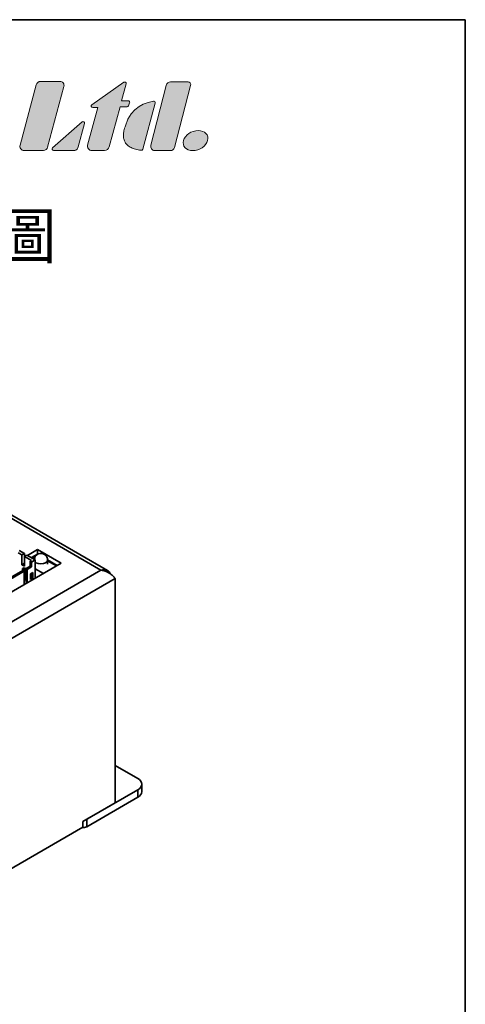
# Model space of a CAD drawing. Header units: millimetres. Extents: x 11 to 199, y 5 to 292.
# Tile 23 of 23: x 134 to 199, y 148 to 292. Entities that reach past the tile are written whole.
import ezdxf

# ---------------------------------------------------------------- set-up
doc = ezdxf.new("R2010")
doc.units = ezdxf.units.MM
doc.layers.add('圖框', color=7, linetype='Continuous', lineweight=35)
doc.layers.add('圖框文字', color=3, linetype='Continuous')
doc.layers.add('標註文字', color=4, linetype='Continuous')
doc.styles.add('SLDTEXTSTYLE0', font='txt', dxfattribs={"bigfont": 'bigfont'})

msp = doc.modelspace()

# ---------------------------------------------------------------- hatches: boundary and pattern name
at = {"layer": '圖框文字'}
h = msp.add_hatch(color=7, dxfattribs=at)
edge = h.paths.add_edge_path(flags=0)
edge.add_spline(control_points=[(133.6948, 273.7154), (133.6439, 273.5252), (133.6806, 273.3402), (133.8003, 273.1843)], knot_values=[7, 7, 7, 7, 8, 8, 8, 8], weights=[1, 1, 1, 1], degree=3, periodic=0)
edge.add_spline(control_points=[(133.8003, 273.1843), (133.9201, 273.0282), (134.0894, 272.9443), (134.2859, 272.9443)], knot_values=[6, 6, 6, 6, 7, 7, 7, 7], weights=[1, 1, 1, 1], degree=3, periodic=0)
edge.add_line((134.2859, 272.9443), (137.1243, 272.9443))
edge.add_spline(control_points=[(137.1243, 272.9443), (137.4055, 272.9443), (137.6428, 273.1269), (137.7157, 273.3984)], knot_values=[4, 4, 4, 4, 5, 5, 5, 5], weights=[1, 1, 1, 1], degree=3, periodic=0)
edge.add_line((137.7157, 273.3984), (140.0852, 282.2434))
edge.add_spline(control_points=[(140.0852, 282.2434), (140.136, 282.433), (140.0994, 282.6184), (139.9796, 282.7742)], knot_values=[2, 2, 2, 2, 3, 3, 3, 3], weights=[1, 1, 1, 1], degree=3, periodic=0)
edge.add_spline(control_points=[(139.9796, 282.7742), (139.8598, 282.9303), (139.6908, 283.0136), (139.4939, 283.0136)], knot_values=[1, 1, 1, 1, 2, 2, 2, 2], weights=[1, 1, 1, 1], degree=3, periodic=0)
edge.add_line((139.4939, 283.0136), (136.7278, 283.0136))
edge.add_spline(control_points=[(136.7278, 283.0136), (136.4036, 283.0136), (136.1297, 282.8033), (136.0455, 282.4903)], knot_values=[9, 9, 9, 9, 10, 10, 10, 10], weights=[1, 1, 1, 1], degree=3, periodic=0)
edge.add_line((136.0455, 282.4903), (133.6948, 273.7154))
h = msp.add_hatch(color=7, dxfattribs=at)
edge = h.paths.add_edge_path(flags=0)
edge.add_line((148.5023, 280.1785), (149.1631, 282.6457))
edge.add_spline(control_points=[(149.1631, 282.6457), (149.1867, 282.7335), (149.1539, 282.8225), (149.0797, 282.8744)], knot_values=[17, 17, 17, 17, 18, 18, 18, 18], weights=[1, 1, 1, 1], degree=3, periodic=0)
edge.add_spline(control_points=[(149.0797, 282.8744), (149.0053, 282.9263), (148.9111, 282.9263), (148.8365, 282.8741)], knot_values=[18, 18, 18, 18, 19, 19, 19, 19], weights=[1, 1, 1, 1], degree=3, periodic=0)
edge.add_line((148.8365, 282.8741), (144.1558, 279.5868))
edge.add_spline(control_points=[(144.1558, 279.5868), (144.0791, 279.5327), (144.0474, 279.439), (144.0755, 279.3494)], knot_values=[1, 1, 1, 1, 2, 2, 2, 2], weights=[1, 1, 1, 1], degree=3, periodic=0)
edge.add_spline(control_points=[(144.0755, 279.3494), (144.1043, 279.26), (144.1837, 279.2015), (144.2776, 279.2015)], knot_values=[2, 2, 2, 2, 3, 3, 3, 3], weights=[1, 1, 1, 1], degree=3, periodic=0)
edge.add_line((144.2776, 279.2015), (145.0138, 279.2015))
edge.add_line((145.0138, 279.2015), (143.5429, 273.7154))
edge.add_spline(control_points=[(143.5429, 273.7154), (143.4919, 273.5257), (143.5286, 273.3404), (143.6483, 273.1846)], knot_values=[5, 5, 5, 5, 6, 6, 6, 6], weights=[1, 1, 1, 1], degree=3, periodic=0)
edge.add_spline(control_points=[(143.6483, 273.1846), (143.7679, 273.0286), (143.9369, 272.9447), (144.1337, 272.9443)], knot_values=[6, 6, 6, 6, 7, 7, 7, 7], weights=[1, 1, 1, 1], degree=3, periodic=0)
edge.add_line((144.1337, 272.9443), (146.0215, 272.9425))
edge.add_spline(control_points=[(146.0215, 272.9425), (146.3458, 272.9421), (146.6204, 273.1528), (146.7045, 273.4663)], knot_values=[8, 8, 8, 8, 9, 9, 9, 9], weights=[1, 1, 1, 1], degree=3, periodic=0)
edge.add_line((146.7045, 273.4663), (148.2663, 279.2986))
edge.add_line((148.2663, 279.2986), (149.2926, 279.2986))
edge.add_spline(control_points=[(149.2926, 279.2986), (149.3825, 279.2986), (149.4592, 279.3515), (149.4909, 279.4353)], knot_values=[11, 11, 11, 11, 12, 12, 12, 12], weights=[1, 1, 1, 1], degree=3, periodic=0)
edge.add_line((149.4909, 279.4353), (149.6629, 279.8918))
edge.add_spline(control_points=[(149.6629, 279.8918), (149.6886, 279.9588), (149.6803, 280.0281), (149.6393, 280.0872)], knot_values=[13, 13, 13, 13, 14, 14, 14, 14], weights=[1, 1, 1, 1], degree=3, periodic=0)
edge.add_spline(control_points=[(149.6393, 280.0872), (149.5983, 280.1461), (149.5369, 280.1785), (149.465, 280.1785)], knot_values=[14, 14, 14, 14, 15, 15, 15, 15], weights=[1, 1, 1, 1], degree=3, periodic=0)
edge.add_line((149.465, 280.1785), (148.5023, 280.1785))
h = msp.add_hatch(color=7, dxfattribs=at)
edge = h.paths.add_edge_path(flags=0)
edge.add_spline(control_points=[(152.7728, 273.7016), (152.7243, 273.5124), (152.7515, 273.3266), (152.8505, 273.1681)], knot_values=[7, 7, 7, 7, 8, 8, 8, 8], weights=[1, 1, 1, 1], degree=3, periodic=0)
edge.add_spline(control_points=[(152.8505, 273.1681), (152.9494, 273.0098), (153.0927, 272.9223), (153.2617, 272.9183)], knot_values=[6, 6, 6, 6, 7, 7, 7, 7], weights=[1, 1, 1, 1], degree=3, periodic=0)
edge.add_line((153.2617, 272.9183), (155.614, 272.9118))
edge.add_spline(control_points=[(155.614, 272.9118), (155.8603, 272.9195), (156.1499, 273.0971), (156.2193, 273.3667)], knot_values=[4, 4, 4, 4, 5, 5, 5, 5], weights=[1, 1, 1, 1], degree=3, periodic=0)
edge.add_line((156.2193, 273.3667), (158.552, 282.3986))
edge.add_spline(control_points=[(158.552, 282.3986), (158.5987, 282.6291), (158.5015, 282.7686), (158.4765, 282.7951)], knot_values=[2, 2, 2, 2, 3, 3, 3, 3], weights=[1, 1, 1, 1], degree=3, periodic=0)
edge.add_spline(control_points=[(158.4765, 282.7951), (158.3391, 282.9406), (158.1055, 282.9367), (157.9363, 282.9406)], knot_values=[1, 1, 1, 1, 2, 2, 2, 2], weights=[1, 1, 1, 1], degree=3, periodic=0)
edge.add_line((157.9363, 282.9406), (155.6081, 282.9327))
edge.add_spline(control_points=[(155.6081, 282.9327), (155.3296, 282.9393), (155.089, 282.7351), (155.009, 282.4238)], knot_values=[9, 9, 9, 9, 10, 10, 10, 10], weights=[1, 1, 1, 1], degree=3, periodic=0)
edge.add_line((155.009, 282.4238), (152.7728, 273.7016))
h = msp.add_hatch(color=7, dxfattribs=at)
edge = h.paths.add_edge_path(flags=0)
edge.add_line((151.566, 273.1166), (153.373, 279.8569))
edge.add_spline(control_points=[(153.373, 279.8569), (153.3921, 279.9286), (153.375, 279.9991), (153.3256, 280.0538)], knot_values=[4, 4, 4, 4, 5, 5, 5, 5], weights=[1, 1, 1, 1], degree=3, periodic=0)
edge.add_spline(control_points=[(153.3256, 280.0538), (153.2758, 280.1086), (153.2076, 280.1331), (153.1346, 280.121)], knot_values=[5, 5, 5, 5, 6, 6, 6, 6], weights=[1, 1, 1, 1], degree=3, periodic=0)
edge.add_spline(control_points=[(153.1346, 280.121), (152.2545, 279.9795), (149.8097, 279.339), (149.0623, 276.5492)], knot_values=[0, 0, 0, 0, 1, 1, 1, 1], weights=[1, 1, 1, 1], degree=3, periodic=0)
edge.add_spline(control_points=[(149.0623, 276.5492), (147.8668, 273.4198), (151.3335, 272.9614)], knot_values=[0, 0, 0, 1, 1, 1], weights=[1, 1, 1], degree=2, periodic=0)
edge.add_spline(control_points=[(151.3335, 272.9614), (151.4392, 272.9476), (151.5383, 273.0133), (151.566, 273.1166)], knot_values=[2, 2, 2, 2, 3, 3, 3, 3], weights=[1, 1, 1, 1], degree=3, periodic=0)
h = msp.add_hatch(color=7, dxfattribs=at)
edge = h.paths.add_edge_path(flags=0)
edge.add_line((142.185, 273.4697), (143.083, 276.8759))
edge.add_spline(control_points=[(143.083, 276.8759), (143.1009, 276.9564), (143.0725, 277.0722), (142.9784, 277.1165)], knot_values=[6, 6, 6, 6, 7, 7, 7, 7], weights=[1, 1, 1, 1], degree=3, periodic=0)
edge.add_spline(control_points=[(142.9784, 277.1165), (142.9038, 277.1522), (142.8208, 277.1511), (142.7586, 277.0967)], knot_values=[7, 7, 7, 7, 8, 8, 8, 8], weights=[1, 1, 1, 1], degree=3, periodic=0)
edge.add_line((142.7586, 277.0967), (138.4362, 273.323))
edge.add_spline(control_points=[(138.4362, 273.323), (138.3685, 273.2637), (138.3456, 273.1728), (138.3773, 273.0887)], knot_values=[1, 1, 1, 1, 2, 2, 2, 2], weights=[1, 1, 1, 1], degree=3, periodic=0)
edge.add_spline(control_points=[(138.3773, 273.0887), (138.409, 273.0045), (138.4855, 272.9514), (138.5758, 272.9514)], knot_values=[2, 2, 2, 2, 3, 3, 3, 3], weights=[1, 1, 1, 1], degree=3, periodic=0)
edge.add_line((138.5758, 272.9514), (141.5515, 272.9518))
edge.add_spline(control_points=[(141.5515, 272.9518), (141.6138, 272.9611), (142.0164, 272.8625), (142.185, 273.4697)], knot_values=[4, 4, 4, 4, 5, 5, 5, 5], weights=[1, 1, 1, 1], degree=3, periodic=0)
h = msp.add_hatch(color=7, dxfattribs=at)
edge = h.paths.add_edge_path(flags=0)
edge.add_spline(control_points=[(157.5085, 274.3777), (157.2921, 273.5689), (157.9029, 272.9118), (158.8756, 272.9118), (159.8468, 272.9118), (160.8111, 273.5689), (161.028, 274.3777)], knot_values=[0, 0, 0, 0, 1, 1, 1, 2, 2, 2, 2], weights=[1, 1, 1, 1, 1, 1, 1], degree=3, periodic=0)
edge.add_spline(control_points=[(161.028, 274.3777), (161.2448, 275.1871), (160.6332, 275.8441), (159.6613, 275.8441), (158.6886, 275.8441), (157.726, 275.1871), (157.5085, 274.3777)], knot_values=[2, 2, 2, 2, 3, 3, 3, 4, 4, 4, 4], weights=[1, 1, 1, 1, 1, 1, 1], degree=3, periodic=0)

# ---------------------------------------------------------------- linework, layer by layer
at = {"color": 7, "linetype": 'Continuous', "lineweight": 35}
for p, q in [((93.7233, 241.6592), (145.4835, 211.7787)), ((146.4288, 211.7289), (94.4565, 241.7318)), ((133.3967, 214.3127), (133.9624, 213.9861)), ((133.5617, 214.6257), (134.316, 214.1902)), ((133.9624, 213.9861), (134.316, 214.1902)), ((133.9624, 212.5708), (133.9624, 213.9861)), ((134.316, 212.7749), (134.316, 214.1902)), ((134.6931, 213.9725), (134.3395, 213.7684)), ((135.9188, 213.265), (134.6931, 213.9725)), ((136.244, 214.7721), (134.776, 213.9247)), ((136.244, 214.1189), (135.3417, 213.5981)), ((136.1746, 214.0196), (135.393, 213.5685)), ((139.6852, 212.7856), (136.244, 214.7721)), ((136.244, 214.7721), (136.244, 214.1189)), ((113.098, 197.4371), (139.6852, 212.7856)), ((134.316, 212.7749), (133.9624, 212.5708)), ((134.3395, 212.3531), (133.9624, 212.5708)), ((134.3395, 213.6728), (134.316, 213.6591)), ((134.3395, 213.0195), (134.316, 213.0059)), ((134.3395, 212.9603), (134.316, 212.9467)), ((134.316, 212.9083), (134.3395, 212.8947)), ((134.3395, 212.7613), (134.316, 212.7749)), ((135.3766, 213.1697), (134.3395, 213.7684)), ((134.3395, 213.7684), (134.3395, 212.3531)), ((135.3766, 213.1697), (135.1881, 213.0609)), ((135.3766, 212.952), (135.1881, 213.0609)), ((135.1881, 212.3532), (135.1881, 213.0609)), ((135.9188, 213.265), (135.3766, 212.952)), ((135.3766, 212.2444), (135.3766, 212.952)), ((135.9188, 210.6112), (135.9188, 213.265)), ((139.1194, 212.4589), (137.7139, 213.2704)), ((137.7139, 212.6438), (137.7139, 213.2638)), ((137.7139, 213.131), (138.9988, 212.3893)), ((138.1622, 212.8722), (138.1622, 213.0115)), ((145.4835, 211.7787), (109.8453, 191.2052)), ((129.8494, 209.2713), (134.1156, 211.7341)), ((130.038, 209.1624), (134.3042, 211.6252)), ((134.0567, 211.9994), (134.2924, 212.1354)), ((134.0567, 211.9994), (134.2924, 211.8633)), ((134.0567, 211.7001), (134.0567, 211.9994)), ((134.3042, 211.6252), (134.1156, 211.7341)), ((134.5281, 211.9994), (134.2924, 212.1354)), ((134.5281, 211.9994), (134.2924, 211.8633)), ((134.2924, 211.632), (134.2924, 211.8633)), ((134.3042, 211.6252), (134.3042, 209.6792)), ((134.5281, 211.9994), (134.5281, 210.4207)), ((134.5635, 211.9926), (135.1881, 212.3532)), ((134.752, 211.8838), (134.5635, 211.9926)), ((134.5635, 209.9785), (134.5635, 211.9926)), ((134.752, 211.8838), (135.3766, 212.2444)), ((134.752, 209.9377), (134.752, 211.8838)), ((135.3766, 212.2444), (135.1881, 212.3532)), ((135.5416, 211.4142), (135.2116, 211.2237)), ((135.2116, 211.2237), (135.2116, 210.4071)), ((135.3531, 210.7065), (135.3531, 211.3053)), ((135.5416, 210.5976), (135.5416, 211.4142)), ((135.9188, 211.983), (137.1069, 211.2971)), ((109.8453, 188.8102), (147.5577, 210.5811)), ((134.3042, 210.2914), (134.5281, 210.4207)), ((134.5635, 210.9174), (134.5281, 210.9378)), ((134.6931, 209.9037), (134.5635, 209.9785)), ((135.2116, 210.6249), (135.3531, 210.7065)), ((135.2116, 210.4071), (135.5416, 210.5976)), ((135.5416, 210.5976), (135.3531, 210.7065)), ((147.5577, 210.5811), (147.5577, 177.865)), ((147.5577, 183.3077), (150.8575, 181.4028)), ((150.8575, 179.7699), (143.4093, 175.4702)), ((150.8575, 179.7699), (150.8575, 178.6812)), ((151.4433, 179.4976), (151.4433, 180.5864)), ((143.4093, 174.3815), (150.8575, 178.6812)), ((147.5577, 177.865), (142.8436, 175.1436)), ((142.8436, 175.1436), (142.8436, 174.3271)), ((143.4093, 175.4702), (143.4093, 174.3815)), ((142.8436, 174.3271), (114.5594, 157.9989))]:
    msp.add_line(p, q, dxfattribs=at)
at = {"color": 7, "linetype": 'Continuous', "lineweight": 35, "flags": 128}
for points in [[(135.7319, 213.3728), (135.79, 213.4848), (135.897, 213.5968)], [(137.7139, 213.2638), (137.6378, 213.0429), (137.421, 212.8556), (137.0966, 212.7305), (136.7139, 212.6866), (136.3312, 212.7305), (136.0068, 212.8556), (135.9188, 212.9138)]]:
    msp.add_lwpolyline(points, dxfattribs=at)
at = {"color": 7, "linetype": 'Continuous', "lineweight": 35}
for centre, radius, start, end in [((150.5476, 180.5864), 0.8732, 290.783421, 69.216579), ((150.4424, 179.5974), 1.0059, 294.374658, 354.305201), ((142.9387, 175.2923), 1.0252, 260.259214, 297.323614)]:
    msp.add_arc(centre, radius, start, end, dxfattribs=at)
for points, knots in [([(137.6966, 213.2803), (137.6919, 213.3389), (137.6798, 213.489), (137.5678, 213.7466), (137.3851, 213.9609), (137.1475, 214.1163), (136.8932, 214.2077), (136.5619, 214.2182), (136.2181, 214.1084), (135.9346, 213.8751), (135.7637, 213.6097), (135.7415, 213.4314), (135.7341, 213.3716)], [0, 0, 0, 0, 0.06079474, 0.15567325, 0.2859432, 0.34679388, 0.44898711, 0.56221002, 0.68508386, 0.81462884, 0.93779106, 1, 1, 1, 1]), ([(145.4835, 211.7787), (145.6356, 211.8161), (145.9397, 211.891), (146.3495, 211.798), (146.674, 211.5765), (146.7953, 211.3286), (146.8515, 211.2138)], [0, 0, 0, 0, 0.25882232, 0.5176682, 0.77651419, 1, 1, 1, 1]), ([(147.5577, 210.5811), (147.4534, 210.6995), (147.2448, 210.9363), (146.7318, 211.3282), (146.1287, 211.6464), (145.6928, 211.7358), (145.4835, 211.7787)], [0, 0, 0, 0, 0.25467209, 0.50956385, 0.76445681, 1, 1, 1, 1])]:
    msp.add_open_spline(points, degree=3, knots=knots, dxfattribs=at)
at = {"layer": '圖框', "lineweight": 35}
for p, q in [((11.4, 292), (198.6, 292)), ((198.6, 292), (198.6, 5))]:
    msp.add_line(p, q, dxfattribs=at)
at = {"layer": '圖框文字', "color": 7, "lineweight": 18}
for p, q in [((136.7278, 283.0136), (139.4939, 283.0136)), ((136.7278, 283.0136), (139.4939, 283.0136)), ((148.8365, 282.8741), (144.1558, 279.5868)), ((148.8365, 282.8741), (144.1558, 279.5868)), ((155.6081, 282.9327), (157.9363, 282.9406)), ((155.6081, 282.9327), (157.9363, 282.9406)), ((133.6948, 273.7154), (136.0455, 282.4903)), ((133.6948, 273.7154), (136.0455, 282.4903)), ((140.0852, 282.2434), (137.7157, 273.3984)), ((140.0852, 282.2434), (137.7157, 273.3984)), ((148.5023, 280.1785), (149.1631, 282.6457)), ((148.5023, 280.1785), (149.1631, 282.6457)), ((152.7728, 273.7016), (155.009, 282.4238)), ((152.7728, 273.7016), (155.009, 282.4238)), ((158.552, 282.3986), (156.2193, 273.3667)), ((158.552, 282.3986), (156.2193, 273.3667)), ((149.465, 280.1785), (148.5023, 280.1785)), ((149.465, 280.1785), (148.5023, 280.1785)), ((149.4909, 279.4353), (149.6629, 279.8918)), ((149.4909, 279.4353), (149.6629, 279.8918)), ((151.566, 273.1166), (153.373, 279.8569)), ((151.566, 273.1166), (153.373, 279.8569)), ((145.0138, 279.2015), (143.5429, 273.7154)), ((145.0138, 279.2015), (143.5429, 273.7154)), ((144.2776, 279.2015), (145.0138, 279.2015)), ((144.2776, 279.2015), (145.0138, 279.2015)), ((146.7045, 273.4663), (148.2663, 279.2986)), ((146.7045, 273.4663), (148.2663, 279.2986)), ((148.2663, 279.2986), (149.2926, 279.2986)), ((148.2663, 279.2986), (149.2926, 279.2986)), ((142.7586, 277.0967), (138.4362, 273.323)), ((142.7586, 277.0967), (138.4362, 273.323)), ((142.185, 273.4697), (143.083, 276.8759)), ((142.185, 273.4697), (143.083, 276.8759)), ((137.1243, 272.9443), (134.2859, 272.9443)), ((137.1243, 272.9443), (134.2859, 272.9443)), ((138.5758, 272.9514), (141.5515, 272.9518)), ((138.5758, 272.9514), (141.5515, 272.9518)), ((144.1337, 272.9443), (146.0215, 272.9425)), ((144.1337, 272.9443), (146.0215, 272.9425)), ((155.614, 272.9118), (153.2617, 272.9183)), ((155.614, 272.9118), (153.2617, 272.9183))]:
    msp.add_line(p, q, dxfattribs=at)
for points, degree in [([(136.0455, 282.4903), (136.1297, 282.8033), (136.4036, 283.0136), (136.7278, 283.0136)], 3), ([(136.0455, 282.4903), (136.1297, 282.8033), (136.4036, 283.0136), (136.7278, 283.0136)], 3), ([(139.4939, 283.0136), (139.6908, 283.0136), (139.8598, 282.9303), (139.9796, 282.7742)], 3), ([(139.4939, 283.0136), (139.6908, 283.0136), (139.8598, 282.9303), (139.9796, 282.7742)], 3), ([(139.9796, 282.7742), (140.0994, 282.6184), (140.136, 282.433), (140.0852, 282.2434)], 3), ([(139.9796, 282.7742), (140.0994, 282.6184), (140.136, 282.433), (140.0852, 282.2434)], 3), ([(149.0797, 282.8744), (149.0053, 282.9263), (148.9111, 282.9263), (148.8365, 282.8741)], 3), ([(149.0797, 282.8744), (149.0053, 282.9263), (148.9111, 282.9263), (148.8365, 282.8741)], 3), ([(149.1631, 282.6457), (149.1867, 282.7335), (149.1539, 282.8225), (149.0797, 282.8744)], 3), ([(149.1631, 282.6457), (149.1867, 282.7335), (149.1539, 282.8225), (149.0797, 282.8744)], 3), ([(155.009, 282.4238), (155.089, 282.7351), (155.3296, 282.9393), (155.6081, 282.9327)], 3), ([(155.009, 282.4238), (155.089, 282.7351), (155.3296, 282.9393), (155.6081, 282.9327)], 3), ([(157.9363, 282.9406), (158.1055, 282.9367), (158.3391, 282.9406), (158.4765, 282.7951)], 3), ([(157.9363, 282.9406), (158.1055, 282.9367), (158.3391, 282.9406), (158.4765, 282.7951)], 3), ([(158.4765, 282.7951), (158.5015, 282.7686), (158.5987, 282.6291), (158.552, 282.3986)], 3), ([(158.4765, 282.7951), (158.5015, 282.7686), (158.5987, 282.6291), (158.552, 282.3986)], 3), ([(153.1346, 280.121), (152.2545, 279.9795), (149.8097, 279.339), (149.0623, 276.5492)], 3), ([(153.1346, 280.121), (152.2545, 279.9795), (149.8097, 279.339), (149.0623, 276.5492)], 3), ([(149.6393, 280.0872), (149.5983, 280.1461), (149.5369, 280.1785), (149.465, 280.1785)], 3), ([(149.6393, 280.0872), (149.5983, 280.1461), (149.5369, 280.1785), (149.465, 280.1785)], 3), ([(149.6629, 279.8918), (149.6886, 279.9588), (149.6803, 280.0281), (149.6393, 280.0872)], 3), ([(149.6629, 279.8918), (149.6886, 279.9588), (149.6803, 280.0281), (149.6393, 280.0872)], 3), ([(153.3256, 280.0538), (153.2758, 280.1086), (153.2076, 280.1331), (153.1346, 280.121)], 3), ([(153.3256, 280.0538), (153.2758, 280.1086), (153.2076, 280.1331), (153.1346, 280.121)], 3), ([(153.373, 279.8569), (153.3921, 279.9286), (153.375, 279.9991), (153.3256, 280.0538)], 3), ([(153.373, 279.8569), (153.3921, 279.9286), (153.375, 279.9991), (153.3256, 280.0538)], 3), ([(144.1558, 279.5868), (144.0791, 279.5327), (144.0474, 279.439), (144.0755, 279.3494)], 3), ([(144.1558, 279.5868), (144.0791, 279.5327), (144.0474, 279.439), (144.0755, 279.3494)], 3), ([(144.0755, 279.3494), (144.1043, 279.26), (144.1837, 279.2015), (144.2776, 279.2015)], 3), ([(144.0755, 279.3494), (144.1043, 279.26), (144.1837, 279.2015), (144.2776, 279.2015)], 3), ([(149.2926, 279.2986), (149.3825, 279.2986), (149.4592, 279.3515), (149.4909, 279.4353)], 3), ([(149.2926, 279.2986), (149.3825, 279.2986), (149.4592, 279.3515), (149.4909, 279.4353)], 3), ([(142.9784, 277.1165), (142.9038, 277.1522), (142.8208, 277.1511), (142.7586, 277.0967)], 3), ([(142.9784, 277.1165), (142.9038, 277.1522), (142.8208, 277.1511), (142.7586, 277.0967)], 3), ([(143.083, 276.8759), (143.1009, 276.9564), (143.0725, 277.0722), (142.9784, 277.1165)], 3), ([(143.083, 276.8759), (143.1009, 276.9564), (143.0725, 277.0722), (142.9784, 277.1165)], 3), ([(149.0623, 276.5492), (147.8668, 273.4198), (151.3335, 272.9614)], 2), ([(149.0623, 276.5492), (147.8668, 273.4198), (151.3335, 272.9614)], 2), ([(133.8003, 273.1843), (133.6806, 273.3402), (133.6439, 273.5252), (133.6948, 273.7154)], 3), ([(133.8003, 273.1843), (133.6806, 273.3402), (133.6439, 273.5252), (133.6948, 273.7154)], 3), ([(134.2859, 272.9443), (134.0894, 272.9443), (133.9201, 273.0282), (133.8003, 273.1843)], 3), ([(134.2859, 272.9443), (134.0894, 272.9443), (133.9201, 273.0282), (133.8003, 273.1843)], 3), ([(137.7157, 273.3984), (137.6428, 273.1269), (137.4055, 272.9443), (137.1243, 272.9443)], 3), ([(137.7157, 273.3984), (137.6428, 273.1269), (137.4055, 272.9443), (137.1243, 272.9443)], 3), ([(138.4362, 273.323), (138.3685, 273.2637), (138.3456, 273.1728), (138.3773, 273.0887)], 3), ([(138.4362, 273.323), (138.3685, 273.2637), (138.3456, 273.1728), (138.3773, 273.0887)], 3), ([(138.3773, 273.0887), (138.409, 273.0045), (138.4855, 272.9514), (138.5758, 272.9514)], 3), ([(138.3773, 273.0887), (138.409, 273.0045), (138.4855, 272.9514), (138.5758, 272.9514)], 3), ([(141.5515, 272.9518), (141.6138, 272.9611), (142.0164, 272.8625), (142.185, 273.4697)], 3), ([(141.5515, 272.9518), (141.6138, 272.9611), (142.0164, 272.8625), (142.185, 273.4697)], 3), ([(143.5429, 273.7154), (143.4919, 273.5257), (143.5286, 273.3404), (143.6483, 273.1846)], 3), ([(143.5429, 273.7154), (143.4919, 273.5257), (143.5286, 273.3404), (143.6483, 273.1846)], 3), ([(143.6483, 273.1846), (143.7679, 273.0286), (143.9369, 272.9447), (144.1337, 272.9443)], 3), ([(143.6483, 273.1846), (143.7679, 273.0286), (143.9369, 272.9447), (144.1337, 272.9443)], 3), ([(146.0215, 272.9425), (146.3458, 272.9421), (146.6204, 273.1528), (146.7045, 273.4663)], 3), ([(146.0215, 272.9425), (146.3458, 272.9421), (146.6204, 273.1528), (146.7045, 273.4663)], 3), ([(151.3335, 272.9614), (151.4392, 272.9476), (151.5383, 273.0133), (151.566, 273.1166)], 3), ([(151.3335, 272.9614), (151.4392, 272.9476), (151.5383, 273.0133), (151.566, 273.1166)], 3), ([(152.8505, 273.1681), (152.7515, 273.3266), (152.7243, 273.5124), (152.7728, 273.7016)], 3), ([(152.8505, 273.1681), (152.7515, 273.3266), (152.7243, 273.5124), (152.7728, 273.7016)], 3), ([(153.2617, 272.9183), (153.0927, 272.9223), (152.9494, 273.0098), (152.8505, 273.1681)], 3), ([(153.2617, 272.9183), (153.0927, 272.9223), (152.9494, 273.0098), (152.8505, 273.1681)], 3), ([(156.2193, 273.3667), (156.1499, 273.0971), (155.8603, 272.9195), (155.614, 272.9118)], 3), ([(156.2193, 273.3667), (156.1499, 273.0971), (155.8603, 272.9195), (155.614, 272.9118)], 3)]:
    msp.add_open_spline(points, degree=degree, dxfattribs=at)
for points, knots in [([(157.5085, 274.3777), (157.726, 275.1871), (158.6886, 275.8441), (159.6613, 275.8441), (160.6332, 275.8441), (161.2448, 275.1871), (161.028, 274.3777)], [2, 2, 2, 2, 3, 3, 3, 4, 4, 4, 4]), ([(157.5085, 274.3777), (157.726, 275.1871), (158.6886, 275.8441), (159.6613, 275.8441), (160.6332, 275.8441), (161.2448, 275.1871), (161.028, 274.3777)], [2, 2, 2, 2, 3, 3, 3, 4, 4, 4, 4]), ([(161.028, 274.3777), (160.8111, 273.5689), (159.8468, 272.9118), (158.8756, 272.9118), (157.9029, 272.9118), (157.2921, 273.5689), (157.5085, 274.3777)], [0, 0, 0, 0, 1, 1, 1, 2, 2, 2, 2]), ([(161.028, 274.3777), (160.8111, 273.5689), (159.8468, 272.9118), (158.8756, 272.9118), (157.9029, 272.9118), (157.2921, 273.5689), (157.5085, 274.3777)], [0, 0, 0, 0, 1, 1, 1, 2, 2, 2, 2])]:
    msp.add_open_spline(points, degree=3, knots=knots, dxfattribs=at)

# ---------------------------------------------------------------- texts
at = {"layer": '標註文字', "insert": (97.6929, 263.9697), "char_height": 7.5, "attachment_point": 1, "style": 'SLDTEXTSTYLE0'}
msp.add_mtext('外型尺寸圖', dxfattribs=at)

doc.saveas('drawing.dxf')
